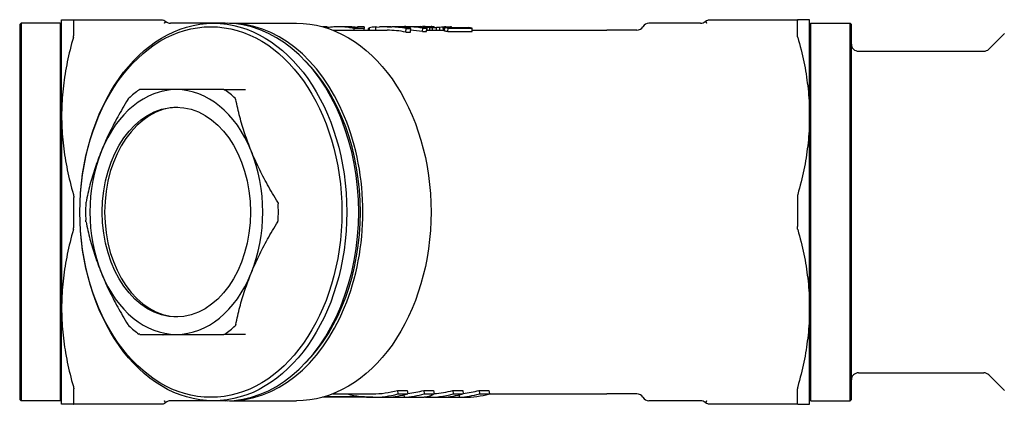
# Model space of a CAD drawing. Header units: millimetres. Extents: x 66 to 3753, y -9 to 348.
# Tile 3 of 4: x 248 to 389, y 293 to 348. Entities that reach past the tile are written whole.
import ezdxf

# ---------------------------------------------------------------- set-up
doc = ezdxf.new("R2010")
doc.units = ezdxf.units.MM
doc.layers.add('DETAIL', color=2, linetype='Continuous')

msp = doc.modelspace()

# ---------------------------------------------------------------- linework, layer by layer
at = {"layer": 'DETAIL'}
for p, q in [((247.84, 346.92), (248.04, 347.12)), ((247.84, 346.92), (247.84, 293.32)), ((248.04, 347.12), (248.04, 293.12)), ((253.64, 347.12), (248.04, 347.12)), ((253.64, 347.12), (253.64, 293.12)), ((253.84, 346.92), (253.64, 347.12)), ((253.84, 347.62), (255.52, 347.62)), ((253.84, 333.87), (253.84, 347.62)), ((255.52, 347.62), (266.24, 347.62)), ((255.57, 345.43), (255.57, 347.52)), ((266.24, 347.62), (267.69, 347.62)), ((267.69, 347.62), (267.93, 347.62)), ((267.69, 347.62), (267.69, 347.62)), ((267.93, 347.62), (268.1, 347.62)), ((275.55, 347.12), (269.42, 347.12)), ((277.25, 347.12), (275.55, 347.12)), ((277.85, 347.12), (287.45, 347.12)), ((291.81, 346.62), (291.15, 346.62)), ((291.81, 346.62), (291.81, 346.43)), ((294.57, 346.62), (293.48, 346.62)), ((296.18, 346.62), (296.18, 346.49)), ((297.12, 346.62), (296.18, 346.62)), ((297.12, 346.62), (297.12, 346.35)), ((298.37, 346.55), (298.37, 346.59)), ((298.81, 346.12), (298.79, 346.59)), ((299.31, 346.62), (299.31, 346.58)), ((300.25, 346.62), (299.31, 346.62)), ((300.25, 346.62), (300.25, 346.62)), ((300.43, 346.62), (301.09, 346.62)), ((301.5, 346.62), (301.5, 346.62)), ((301.5, 346.62), (301.5, 346.62)), ((303.17, 346.62), (301.5, 346.62)), ((302.59, 346.61), (302.59, 346.62)), ((302.9, 346.62), (302.9, 346.62)), ((303.17, 346.62), (303.75, 346.62)), ((304.93, 346.62), (303.92, 346.62)), ((305.01, 346.62), (304.93, 346.62)), ((304.93, 346.62), (304.93, 346.62)), ((305.08, 346.62), (305.47, 346.62)), ((306.73, 346.62), (305.52, 346.62)), ((305.65, 346.49), (305.66, 346.57)), ((305.87, 346.6), (305.87, 346.62)), ((306.09, 346.57), (306.14, 346.57)), ((306.12, 346.06), (306.14, 346.56)), ((306.14, 346.56), (306.14, 346.57)), ((306.18, 346.55), (306.18, 346.62)), ((306.34, 346.6), (306.34, 346.58)), ((307.12, 346.61), (307.12, 346.57)), ((307.12, 346.5), (307.12, 346.57)), ((308.46, 346.12), (308.44, 346.57)), ((308.64, 346.36), (308.64, 346.58)), ((308.79, 346.62), (309.59, 346.62)), ((309.62, 346.5), (309.62, 346.62)), ((345.26, 347.12), (337.87, 347.12)), ((346.61, 347.62), (346.76, 347.62)), ((346.76, 347.62), (346.92, 347.62)), ((346.92, 347.62), (347, 347.62)), ((347, 347.62), (348.44, 347.62)), ((348.44, 347.62), (359.17, 347.62)), ((359.11, 345.43), (359.11, 347.52)), ((360.84, 347.62), (359.17, 347.62)), ((360.84, 333.87), (360.84, 347.62)), ((360.84, 346.92), (361.04, 347.12)), ((361.04, 293.12), (361.04, 347.12)), ((361.04, 347.12), (366.64, 347.12)), ((366.64, 293.12), (366.64, 347.12)), ((366.84, 346.92), (366.64, 347.12)), ((366.84, 293.32), (366.84, 346.92)), ((292.65, 346.12), (300.43, 346.12)), ((297.12, 346.35), (295.72, 346.35)), ((295.72, 346.12), (295.72, 346.35)), ((297.12, 346.12), (297.12, 346.35)), ((297.75, 346.12), (297.73, 346.35)), ((297.9, 346.12), (297.87, 346.49)), ((303.08, 345.85), (303.13, 346.35)), ((303.08, 345.85), (303.75, 345.85)), ((303.13, 346.35), (303.8, 346.35)), ((303.75, 345.85), (303.8, 346.35)), ((305.47, 345.92), (305.51, 346.42)), ((305.47, 345.92), (306.04, 345.92)), ((305.51, 346.42), (306.09, 346.42)), ((306.04, 345.92), (306.09, 346.42)), ((306.12, 346.12), (308.63, 346.12)), ((306.5, 346.5), (306.14, 346.51)), ((306.16, 346.12), (306.14, 346.5)), ((306.5, 346.5), (306.88, 346.5)), ((306.52, 346.12), (306.5, 346.5)), ((306.81, 346.5), (306.81, 346.5)), ((306.88, 346.5), (307.46, 346.51)), ((306.91, 346.12), (306.88, 346.5)), ((307.49, 346.12), (307.46, 346.51)), ((307.97, 346.12), (307.95, 346.53)), ((308.62, 346), (308.65, 346.5)), ((309.11, 345.92), (309.15, 346.42)), ((309.11, 345.92), (312.56, 345.92)), ((309.15, 346.42), (312.6, 346.42)), ((309.42, 346.5), (312.1, 346.5)), ((312.56, 345.92), (312.6, 346.42)), ((312.57, 346.12), (331.84, 346.12)), ((336.14, 346.12), (331.84, 346.12)), ((386.48, 343.42), (388.72, 345.65)), ((367.84, 343.12), (385.78, 343.12)), ((270.25, 337.62), (265.04, 337.62)), ((277.04, 337.62), (270.25, 337.62)), ((277.04, 337.62), (280.14, 337.62)), ((253.84, 333.87), (253.84, 306.37)), ((360.84, 306.37), (360.84, 333.87)), ((255.57, 318.03), (255.57, 322.22)), ((359.11, 322.22), (359.11, 318.03)), ((253.84, 292.62), (253.84, 306.37)), ((360.84, 292.62), (360.84, 306.37)), ((265.04, 302.62), (270.25, 302.62)), ((270.25, 302.62), (277.04, 302.62)), ((280.14, 302.62), (277.04, 302.62)), ((367.84, 297.12), (385.78, 297.12)), ((386.48, 296.83), (388.72, 294.6)), ((255.57, 292.73), (255.57, 294.82)), ((301.89, 294.61), (303.3, 294.61)), ((301.89, 294.61), (301.96, 294.12)), ((303.3, 294.61), (303.37, 294.12)), ((305.64, 294.61), (307.06, 294.61)), ((305.64, 294.61), (305.71, 294.12)), ((307.06, 294.61), (307.12, 294.12)), ((309.81, 294.61), (311.22, 294.61)), ((309.81, 294.61), (309.87, 294.12)), ((311.22, 294.61), (311.29, 294.12)), ((313.56, 294.61), (314.97, 294.61)), ((313.56, 294.61), (313.63, 294.12)), ((314.97, 294.61), (315.04, 294.12)), ((359.11, 292.73), (359.11, 294.82)), ((247.84, 293.32), (248.04, 293.12)), ((253.64, 293.12), (248.04, 293.12)), ((253.84, 293.32), (253.64, 293.12)), ((275.55, 293.12), (269.42, 293.12)), ((277.25, 293.12), (275.55, 293.12)), ((277.85, 293.12), (287.45, 293.12)), ((298.35, 293.62), (291.15, 293.62)), ((291.84, 293.83), (291.84, 293.68)), ((297.17, 293.68), (291.84, 293.68)), ((292.65, 294.12), (298.35, 294.12)), ((294.75, 294.12), (294.75, 294.12)), ((298.35, 293.62), (303.52, 293.62)), ((300.49, 293.64), (302.83, 293.64)), ((301.96, 294.12), (303.37, 294.12)), ((302.82, 293.98), (302.83, 293.64)), ((304.06, 293.62), (303.52, 293.62)), ((304.06, 293.62), (305.73, 293.62)), ((305.71, 294.12), (307.12, 294.12)), ((306.27, 293.62), (305.73, 293.62)), ((306.27, 293.62), (311.44, 293.62)), ((308.41, 293.64), (310.74, 293.64)), ((309.87, 294.12), (311.29, 294.12)), ((310.73, 293.98), (310.74, 293.64)), ((313.63, 294.12), (315.04, 294.12)), ((315.04, 294.12), (331.84, 294.12)), ((336.14, 294.12), (331.84, 294.12)), ((345.26, 293.12), (337.87, 293.12)), ((360.84, 293.32), (361.04, 293.12)), ((361.04, 293.12), (366.64, 293.12)), ((366.84, 293.32), (366.64, 293.12)), ((255.52, 292.62), (253.84, 292.62)), ((266.24, 292.62), (255.52, 292.62)), ((267.69, 292.62), (266.24, 292.62)), ((268.07, 292.62), (267.69, 292.62)), ((268.1, 292.62), (268.09, 292.62)), ((346.63, 292.62), (346.58, 292.62)), ((346.59, 292.62), (346.59, 292.62)), ((346.79, 292.62), (346.63, 292.62)), ((346.92, 292.62), (346.76, 292.62)), ((346.95, 292.62), (346.79, 292.62)), ((347, 292.62), (346.95, 292.62)), ((348.44, 292.62), (347, 292.62)), ((359.17, 292.62), (348.44, 292.62)), ((359.17, 292.62), (360.84, 292.62))]:
    msp.add_line(p, q, dxfattribs=at)
at = {"layer": 'DETAIL', "flags": 128}
for points in [[(255.52, 347.62), (255.52, 347.62), (255.53, 347.62), (255.53, 347.62), (255.53, 347.62), (255.54, 347.62), (255.54, 347.62), (255.54, 347.61), (255.55, 347.61), (255.55, 347.61), (255.55, 347.61), (255.56, 347.6), (255.56, 347.6), (255.56, 347.59), (255.56, 347.59), (255.57, 347.58), (255.57, 347.58), (255.57, 347.57), (255.57, 347.57), (255.57, 347.56), (255.57, 347.55), (255.57, 347.55), (255.57, 347.54), (255.57, 347.53), (255.57, 347.52)], [(268.1, 347.62), (268.27, 347.61), (268.45, 347.56), (268.61, 347.48), (268.76, 347.37)], [(268.55, 347.11), (268.56, 347.14), (268.58, 347.16), (268.59, 347.17), (268.6, 347.19), (268.61, 347.21), (268.62, 347.23), (268.64, 347.24), (268.65, 347.26), (268.66, 347.27), (268.67, 347.28), (268.68, 347.29), (268.69, 347.31), (268.7, 347.32), (268.71, 347.33), (268.72, 347.34), (268.73, 347.34), (268.73, 347.35), (268.74, 347.36), (268.74, 347.36), (268.75, 347.37), (268.75, 347.37), (268.75, 347.37), (268.76, 347.37), (268.76, 347.37)], [(287.45, 347.12), (288.41, 347.09), (289.36, 346.99), (290.31, 346.83), (291.25, 346.6), (292.17, 346.3), (293.09, 345.94), (293.99, 345.52), (294.88, 345.04), (295.74, 344.49), (296.59, 343.89), (297.41, 343.23), (298.21, 342.52), (298.98, 341.75), (299.72, 340.94), (300.43, 340.07), (301.11, 339.15), (301.76, 338.19), (302.37, 337.19), (302.95, 336.14), (303.49, 335.06), (303.99, 333.94), (304.45, 332.79), (304.87, 331.61), (305.25, 330.41), (305.58, 329.17), (305.88, 327.92), (306.12, 326.65), (306.33, 325.36), (306.49, 324.06), (306.6, 322.76), (306.67, 321.44), (306.69, 320.12), (306.67, 318.81), (306.6, 317.49), (306.49, 316.18), (306.33, 314.88), (306.12, 313.6), (305.88, 312.33), (305.58, 311.07), (305.25, 309.84), (304.87, 308.64), (304.45, 307.46), (303.99, 306.31), (303.49, 305.19), (302.95, 304.11), (302.37, 303.06), (301.76, 302.06), (301.11, 301.1), (300.43, 300.18), (299.72, 299.31), (298.98, 298.49), (298.21, 297.73), (297.41, 297.01), (296.59, 296.35), (295.74, 295.75), (294.88, 295.21), (293.99, 294.73), (293.09, 294.31), (292.17, 293.95), (291.25, 293.65), (290.31, 293.42), (289.36, 293.26), (288.41, 293.16), (287.45, 293.12)], [(295.72, 346.35), (295.55, 346.39), (295.39, 346.42), (295.23, 346.45), (295.07, 346.48), (294.91, 346.51), (294.74, 346.54), (294.58, 346.56), (294.42, 346.58), (294.25, 346.59), (294.09, 346.6), (293.93, 346.61), (293.77, 346.62), (293.6, 346.62), (293.44, 346.62), (293.28, 346.62), (293.11, 346.62), (292.95, 346.61), (292.79, 346.6), (292.62, 346.58), (292.46, 346.57), (292.3, 346.55), (292.13, 346.52), (291.97, 346.5), (291.81, 346.47)], [(296.18, 346.49), (296.12, 346.5), (296.05, 346.51), (295.98, 346.52), (295.92, 346.53), (295.85, 346.54), (295.78, 346.55), (295.72, 346.56), (295.65, 346.56), (295.58, 346.57), (295.51, 346.58), (295.45, 346.58), (295.38, 346.59), (295.31, 346.6), (295.25, 346.6), (295.18, 346.6), (295.11, 346.61), (295.04, 346.61), (294.98, 346.62), (294.91, 346.62), (294.84, 346.62), (294.78, 346.62), (294.71, 346.62), (294.64, 346.62), (294.57, 346.62)], [(308.79, 346.62), (308.79, 346.62), (308.78, 346.62), (308.78, 346.62), (308.77, 346.62), (308.76, 346.62), (308.76, 346.62), (308.75, 346.61), (308.75, 346.61), (308.74, 346.61), (308.74, 346.6), (308.73, 346.6), (308.72, 346.59), (308.72, 346.59), (308.71, 346.58), (308.71, 346.57), (308.7, 346.57), (308.69, 346.56), (308.69, 346.55), (308.68, 346.54), (308.68, 346.53), (308.67, 346.53), (308.67, 346.52), (308.66, 346.51), (308.65, 346.5)], [(309.62, 346.62), (309.61, 346.62), (309.6, 346.62), (309.6, 346.62), (309.59, 346.62), (309.58, 346.62), (309.57, 346.62), (309.56, 346.62), (309.55, 346.62), (309.55, 346.62), (309.54, 346.61), (309.53, 346.61), (309.52, 346.6), (309.51, 346.6), (309.5, 346.59), (309.5, 346.58), (309.49, 346.58), (309.48, 346.57), (309.47, 346.56), (309.46, 346.55), (309.45, 346.54), (309.45, 346.53), (309.44, 346.52), (309.43, 346.51), (309.42, 346.5)], [(345.93, 347.37), (346.09, 347.49), (346.28, 347.58), (346.38, 347.6), (346.48, 347.62), (346.52, 347.62), (346.54, 347.62), (346.56, 347.62), (346.61, 347.62)], [(345.93, 347.37), (345.93, 347.37), (345.93, 347.37), (345.93, 347.37), (345.93, 347.37), (345.94, 347.36), (345.94, 347.36), (345.95, 347.35), (345.96, 347.34), (345.97, 347.33), (345.98, 347.32), (345.99, 347.31), (346, 347.3), (346.01, 347.29), (346.02, 347.28), (346.03, 347.26), (346.04, 347.25), (346.05, 347.24), (346.06, 347.22), (346.07, 347.2), (346.08, 347.19), (346.1, 347.17), (346.11, 347.15), (346.12, 347.13), (346.13, 347.11)], [(359.17, 347.62), (359.16, 347.62), (359.16, 347.62), (359.15, 347.62), (359.15, 347.62), (359.14, 347.62), (359.14, 347.62), (359.14, 347.61), (359.13, 347.61), (359.13, 347.61), (359.13, 347.61), (359.13, 347.6), (359.12, 347.6), (359.12, 347.59), (359.12, 347.59), (359.12, 347.58), (359.12, 347.58), (359.11, 347.57), (359.11, 347.57), (359.11, 347.56), (359.11, 347.55), (359.11, 347.55), (359.11, 347.54), (359.11, 347.53), (359.11, 347.52)], [(255.52, 345.1), (255.52, 345.12), (255.53, 345.13), (255.53, 345.15), (255.53, 345.16), (255.54, 345.18), (255.54, 345.2), (255.54, 345.21), (255.55, 345.23), (255.55, 345.24), (255.55, 345.25), (255.56, 345.27), (255.56, 345.28), (255.56, 345.3), (255.56, 345.31), (255.57, 345.32), (255.57, 345.34), (255.57, 345.35), (255.57, 345.36), (255.57, 345.37), (255.57, 345.38), (255.57, 345.4), (255.57, 345.41), (255.57, 345.42), (255.57, 345.43)], [(359.17, 345.1), (359.16, 345.12), (359.16, 345.13), (359.15, 345.15), (359.15, 345.16), (359.14, 345.18), (359.14, 345.2), (359.14, 345.21), (359.13, 345.23), (359.13, 345.24), (359.13, 345.25), (359.13, 345.27), (359.12, 345.28), (359.12, 345.3), (359.12, 345.31), (359.12, 345.32), (359.12, 345.34), (359.11, 345.35), (359.11, 345.36), (359.11, 345.37), (359.11, 345.38), (359.11, 345.4), (359.11, 345.41), (359.11, 345.42), (359.11, 345.43)], [(255.52, 345.1), (255.39, 344.65), (255.27, 344.21), (255.16, 343.77), (255.05, 343.33), (254.94, 342.89), (254.84, 342.45), (254.74, 342.02), (254.65, 341.58), (254.57, 341.15), (254.48, 340.72), (254.41, 340.29), (254.34, 339.86), (254.27, 339.43), (254.21, 339), (254.15, 338.58), (254.09, 338.15), (254.05, 337.72), (254, 337.29), (253.97, 336.87), (253.93, 336.44), (253.9, 336.01), (253.88, 335.58), (253.86, 335.16), (253.85, 334.73), (253.84, 334.3), (253.84, 333.87)], [(359.17, 345.1), (359.29, 344.65), (359.41, 344.21), (359.53, 343.77), (359.64, 343.33), (359.74, 342.89), (359.84, 342.45), (359.94, 342.02), (360.03, 341.58), (360.12, 341.15), (360.2, 340.72), (360.28, 340.29), (360.35, 339.86), (360.41, 339.43), (360.48, 339), (360.53, 338.58), (360.59, 338.15), (360.64, 337.72), (360.68, 337.29), (360.72, 336.87), (360.75, 336.44), (360.78, 336.01), (360.8, 335.58), (360.82, 335.16), (360.83, 334.73), (360.84, 334.3), (360.84, 333.87)], [(265.04, 337.62), (265.04, 337.62), (265.03, 337.62), (265.03, 337.62), (265.02, 337.62), (265.02, 337.62), (265.01, 337.62), (265, 337.62), (265, 337.62), (264.99, 337.62), (264.99, 337.61), (264.98, 337.61), (264.98, 337.61), (264.97, 337.61), (264.96, 337.61), (264.96, 337.6), (264.95, 337.6), (264.95, 337.6), (264.94, 337.59), (264.94, 337.59), (264.93, 337.59), (264.92, 337.58), (264.92, 337.58), (264.91, 337.58), (264.91, 337.57)], [(268.14, 337.62), (268.29, 337.65), (268.34, 337.67), (268.37, 337.69)], [(277.04, 337.62), (277.05, 337.62), (277.06, 337.62), (277.07, 337.62), (277.08, 337.62), (277.08, 337.62), (277.09, 337.62), (277.1, 337.62), (277.11, 337.62), (277.12, 337.62), (277.12, 337.61), (277.13, 337.61), (277.14, 337.61), (277.15, 337.61), (277.15, 337.61), (277.16, 337.6), (277.17, 337.6), (277.18, 337.6), (277.18, 337.59), (277.19, 337.59), (277.2, 337.59), (277.2, 337.58), (277.21, 337.58), (277.22, 337.58), (277.22, 337.57)], [(263.33, 336.22), (263.13, 335.91), (262.94, 335.59), (262.76, 335.28), (262.57, 334.97), (262.39, 334.66), (262.22, 334.35), (262.04, 334.04), (261.87, 333.73), (261.7, 333.43), (261.54, 333.12), (261.38, 332.82), (261.22, 332.51), (261.06, 332.21), (260.91, 331.91), (260.76, 331.6), (260.61, 331.3), (260.47, 331), (260.32, 330.69), (260.18, 330.39), (260.05, 330.09), (259.91, 329.78), (259.78, 329.48), (259.66, 329.18), (259.53, 328.87)], [(263.33, 336.22), (263.33, 336.23), (263.34, 336.24), (263.34, 336.25), (263.35, 336.26), (263.35, 336.26), (263.36, 336.27), (263.36, 336.28), (263.37, 336.29), (263.37, 336.29), (263.38, 336.3), (263.39, 336.31), (263.39, 336.32), (263.4, 336.32), (263.4, 336.33), (263.41, 336.34), (263.41, 336.34), (263.42, 336.35), (263.42, 336.36), (263.43, 336.36), (263.44, 336.37), (263.44, 336.37), (263.45, 336.38), (263.45, 336.38), (263.46, 336.39)], [(278.76, 336.22), (278.76, 336.23), (278.76, 336.24), (278.75, 336.25), (278.75, 336.26), (278.75, 336.26), (278.75, 336.27), (278.74, 336.28), (278.74, 336.29), (278.74, 336.29), (278.73, 336.3), (278.73, 336.31), (278.73, 336.32), (278.72, 336.32), (278.72, 336.33), (278.71, 336.34), (278.71, 336.34), (278.7, 336.35), (278.7, 336.36), (278.69, 336.36), (278.69, 336.37), (278.68, 336.37), (278.68, 336.38), (278.67, 336.38), (278.67, 336.39)], [(280.96, 328.87), (280.84, 329.18), (280.72, 329.48), (280.61, 329.78), (280.49, 330.09), (280.38, 330.39), (280.27, 330.69), (280.17, 331), (280.06, 331.3), (279.96, 331.6), (279.87, 331.91), (279.77, 332.21), (279.68, 332.51), (279.59, 332.82), (279.5, 333.12), (279.42, 333.43), (279.34, 333.73), (279.26, 334.04), (279.18, 334.35), (279.1, 334.66), (279.03, 334.97), (278.96, 335.28), (278.89, 335.59), (278.82, 335.91), (278.76, 336.22)], [(253.84, 333.87), (253.84, 333.45), (253.85, 333.02), (253.86, 332.59), (253.88, 332.16), (253.9, 331.74), (253.93, 331.31), (253.97, 330.88), (254, 330.45), (254.05, 330.03), (254.09, 329.6), (254.15, 329.17), (254.21, 328.74), (254.27, 328.31), (254.34, 327.89), (254.41, 327.46), (254.48, 327.03), (254.57, 326.6), (254.65, 326.16), (254.74, 325.73), (254.84, 325.3), (254.94, 324.86), (255.05, 324.42), (255.16, 323.98), (255.27, 323.54), (255.39, 323.09), (255.52, 322.65)], [(360.84, 333.87), (360.84, 333.45), (360.83, 333.02), (360.82, 332.59), (360.8, 332.16), (360.78, 331.74), (360.75, 331.31), (360.72, 330.88), (360.68, 330.45), (360.64, 330.03), (360.59, 329.6), (360.53, 329.17), (360.48, 328.74), (360.41, 328.31), (360.35, 327.89), (360.27, 327.46), (360.2, 327.03), (360.12, 326.6), (360.03, 326.16), (359.94, 325.73), (359.84, 325.3), (359.74, 324.86), (359.64, 324.42), (359.53, 323.98), (359.41, 323.54), (359.29, 323.09), (359.17, 322.65)], [(259.53, 328.87), (259.41, 328.57), (259.29, 328.27), (259.17, 327.97), (259.06, 327.66), (258.95, 327.36), (258.84, 327.06), (258.73, 326.75), (258.63, 326.45), (258.53, 326.15), (258.43, 325.84), (258.34, 325.54), (258.25, 325.23), (258.16, 324.93), (258.07, 324.63), (257.99, 324.32), (257.9, 324.02), (257.82, 323.71), (257.75, 323.4), (257.67, 323.09), (257.6, 322.78), (257.53, 322.47), (257.46, 322.16), (257.39, 321.84), (257.33, 321.53)], [(284.76, 321.53), (284.57, 321.84), (284.38, 322.16), (284.19, 322.47), (284.01, 322.78), (283.83, 323.09), (283.65, 323.4), (283.48, 323.71), (283.3, 324.02), (283.14, 324.32), (282.97, 324.63), (282.81, 324.93), (282.65, 325.24), (282.5, 325.54), (282.34, 325.84), (282.19, 326.15), (282.04, 326.45), (281.9, 326.75), (281.76, 327.06), (281.62, 327.36), (281.48, 327.66), (281.35, 327.97), (281.22, 328.27), (281.09, 328.57), (280.96, 328.87)], [(255.52, 322.65), (255.52, 322.63), (255.53, 322.62), (255.53, 322.6), (255.53, 322.58), (255.54, 322.56), (255.54, 322.55), (255.54, 322.53), (255.55, 322.51), (255.55, 322.49), (255.55, 322.47), (255.56, 322.46), (255.56, 322.44), (255.56, 322.42), (255.56, 322.4), (255.57, 322.38), (255.57, 322.37), (255.57, 322.35), (255.57, 322.33), (255.57, 322.31), (255.57, 322.29), (255.57, 322.27), (255.57, 322.25), (255.57, 322.24), (255.57, 322.22)], [(359.17, 322.65), (359.16, 322.63), (359.16, 322.62), (359.15, 322.6), (359.15, 322.58), (359.14, 322.56), (359.14, 322.55), (359.14, 322.53), (359.13, 322.51), (359.13, 322.49), (359.13, 322.47), (359.13, 322.46), (359.12, 322.44), (359.12, 322.42), (359.12, 322.4), (359.12, 322.38), (359.12, 322.37), (359.11, 322.35), (359.11, 322.33), (359.11, 322.31), (359.11, 322.29), (359.11, 322.27), (359.11, 322.25), (359.11, 322.24), (359.11, 322.22)], [(257.33, 321.53), (257.32, 321.52), (257.32, 321.51), (257.32, 321.5), (257.32, 321.49), (257.32, 321.48), (257.32, 321.47), (257.32, 321.46), (257.31, 321.46), (257.31, 321.45), (257.31, 321.44), (257.31, 321.43), (257.31, 321.42), (257.31, 321.41), (257.31, 321.4), (257.31, 321.39), (257.31, 321.38), (257.3, 321.37), (257.3, 321.36), (257.3, 321.35), (257.3, 321.34), (257.3, 321.33), (257.3, 321.32), (257.3, 321.32), (257.3, 321.31)], [(284.76, 321.53), (284.76, 321.52), (284.77, 321.51), (284.77, 321.5), (284.78, 321.49), (284.78, 321.48), (284.79, 321.47), (284.79, 321.46), (284.79, 321.46), (284.8, 321.45), (284.8, 321.44), (284.8, 321.43), (284.81, 321.42), (284.81, 321.41), (284.81, 321.4), (284.81, 321.39), (284.82, 321.38), (284.82, 321.37), (284.82, 321.36), (284.82, 321.35), (284.82, 321.34), (284.82, 321.33), (284.83, 321.32), (284.83, 321.32), (284.83, 321.31)], [(257.33, 318.72), (257.32, 318.73), (257.32, 318.74), (257.32, 318.75), (257.32, 318.76), (257.32, 318.77), (257.32, 318.78), (257.32, 318.78), (257.31, 318.79), (257.31, 318.8), (257.31, 318.81), (257.31, 318.82), (257.31, 318.83), (257.31, 318.84), (257.31, 318.85), (257.31, 318.86), (257.31, 318.87), (257.3, 318.88), (257.3, 318.89), (257.3, 318.89), (257.3, 318.9), (257.3, 318.91), (257.3, 318.92), (257.3, 318.93), (257.3, 318.94)], [(257.33, 318.72), (257.39, 318.41), (257.46, 318.09), (257.53, 317.78), (257.6, 317.47), (257.67, 317.16), (257.75, 316.85), (257.82, 316.54), (257.9, 316.23), (257.99, 315.93), (258.07, 315.62), (258.16, 315.32), (258.25, 315.01), (258.34, 314.71), (258.43, 314.41), (258.53, 314.1), (258.63, 313.8), (258.73, 313.5), (258.84, 313.19), (258.95, 312.89), (259.06, 312.59), (259.17, 312.28), (259.29, 311.98), (259.41, 311.68), (259.53, 311.37)], [(280.96, 311.37), (281.09, 311.68), (281.22, 311.98), (281.35, 312.28), (281.48, 312.59), (281.62, 312.89), (281.76, 313.19), (281.9, 313.5), (282.04, 313.8), (282.19, 314.1), (282.34, 314.41), (282.5, 314.71), (282.65, 315.01), (282.81, 315.32), (282.97, 315.62), (283.14, 315.93), (283.31, 316.23), (283.48, 316.54), (283.65, 316.85), (283.83, 317.16), (284.01, 317.47), (284.19, 317.78), (284.38, 318.09), (284.57, 318.41), (284.76, 318.72)], [(284.76, 318.72), (284.76, 318.73), (284.77, 318.74), (284.77, 318.75), (284.78, 318.76), (284.78, 318.77), (284.79, 318.78), (284.79, 318.78), (284.79, 318.79), (284.8, 318.8), (284.8, 318.81), (284.8, 318.82), (284.81, 318.83), (284.81, 318.84), (284.81, 318.85), (284.81, 318.86), (284.82, 318.87), (284.82, 318.88), (284.82, 318.89), (284.82, 318.89), (284.82, 318.9), (284.82, 318.91), (284.83, 318.92), (284.83, 318.93), (284.83, 318.94)], [(255.52, 317.6), (255.39, 317.15), (255.27, 316.71), (255.16, 316.27), (255.05, 315.83), (254.94, 315.39), (254.84, 314.95), (254.74, 314.52), (254.65, 314.08), (254.57, 313.65), (254.48, 313.22), (254.41, 312.79), (254.34, 312.36), (254.27, 311.93), (254.21, 311.5), (254.15, 311.08), (254.09, 310.65), (254.05, 310.22), (254, 309.79), (253.97, 309.37), (253.93, 308.94), (253.9, 308.51), (253.88, 308.08), (253.86, 307.66), (253.85, 307.23), (253.84, 306.8), (253.84, 306.37)], [(255.52, 317.6), (255.52, 317.62), (255.53, 317.63), (255.53, 317.65), (255.53, 317.67), (255.54, 317.68), (255.54, 317.7), (255.54, 317.72), (255.55, 317.74), (255.55, 317.76), (255.55, 317.77), (255.56, 317.79), (255.56, 317.81), (255.56, 317.83), (255.56, 317.85), (255.57, 317.86), (255.57, 317.88), (255.57, 317.9), (255.57, 317.92), (255.57, 317.94), (255.57, 317.96), (255.57, 317.97), (255.57, 317.99), (255.57, 318.01), (255.57, 318.03)], [(359.17, 317.6), (359.16, 317.62), (359.16, 317.63), (359.15, 317.65), (359.15, 317.67), (359.14, 317.68), (359.14, 317.7), (359.14, 317.72), (359.13, 317.74), (359.13, 317.76), (359.13, 317.77), (359.13, 317.79), (359.12, 317.81), (359.12, 317.83), (359.12, 317.85), (359.12, 317.86), (359.12, 317.88), (359.11, 317.9), (359.11, 317.92), (359.11, 317.94), (359.11, 317.96), (359.11, 317.97), (359.11, 317.99), (359.11, 318.01), (359.11, 318.03)], [(359.17, 317.6), (359.29, 317.15), (359.41, 316.71), (359.53, 316.27), (359.64, 315.83), (359.74, 315.39), (359.84, 314.95), (359.94, 314.52), (360.03, 314.08), (360.12, 313.65), (360.2, 313.22), (360.28, 312.79), (360.35, 312.36), (360.41, 311.93), (360.48, 311.5), (360.53, 311.08), (360.59, 310.65), (360.64, 310.22), (360.68, 309.79), (360.72, 309.37), (360.75, 308.94), (360.78, 308.51), (360.8, 308.08), (360.82, 307.66), (360.83, 307.23), (360.84, 306.8), (360.84, 306.37)], [(259.53, 311.37), (259.66, 311.07), (259.78, 310.77), (259.91, 310.47), (260.05, 310.16), (260.18, 309.86), (260.32, 309.56), (260.47, 309.25), (260.61, 308.95), (260.76, 308.65), (260.91, 308.34), (261.06, 308.04), (261.22, 307.73), (261.38, 307.43), (261.54, 307.13), (261.7, 306.82), (261.87, 306.52), (262.04, 306.21), (262.22, 305.9), (262.39, 305.59), (262.57, 305.28), (262.76, 304.97), (262.94, 304.66), (263.13, 304.34), (263.33, 304.03)], [(278.76, 304.03), (278.82, 304.34), (278.89, 304.66), (278.96, 304.97), (279.03, 305.28), (279.1, 305.59), (279.18, 305.9), (279.26, 306.21), (279.34, 306.52), (279.42, 306.82), (279.5, 307.13), (279.59, 307.43), (279.68, 307.74), (279.77, 308.04), (279.87, 308.34), (279.96, 308.65), (280.06, 308.95), (280.17, 309.25), (280.27, 309.56), (280.38, 309.86), (280.49, 310.16), (280.61, 310.47), (280.72, 310.77), (280.84, 311.07), (280.96, 311.37)], [(253.84, 306.37), (253.84, 305.95), (253.85, 305.52), (253.86, 305.09), (253.88, 304.66), (253.9, 304.24), (253.93, 303.81), (253.97, 303.38), (254, 302.95), (254.05, 302.53), (254.09, 302.1), (254.15, 301.67), (254.21, 301.24), (254.27, 300.81), (254.34, 300.39), (254.41, 299.96), (254.48, 299.53), (254.57, 299.1), (254.65, 298.66), (254.74, 298.23), (254.84, 297.8), (254.94, 297.36), (255.05, 296.92), (255.16, 296.48), (255.27, 296.04), (255.39, 295.59), (255.52, 295.15)], [(360.84, 306.37), (360.84, 305.95), (360.83, 305.52), (360.82, 305.09), (360.8, 304.66), (360.78, 304.24), (360.75, 303.81), (360.72, 303.38), (360.68, 302.95), (360.64, 302.53), (360.59, 302.1), (360.53, 301.67), (360.48, 301.24), (360.41, 300.81), (360.35, 300.39), (360.27, 299.96), (360.2, 299.53), (360.12, 299.1), (360.03, 298.66), (359.94, 298.23), (359.84, 297.8), (359.74, 297.36), (359.64, 296.92), (359.53, 296.48), (359.41, 296.04), (359.29, 295.59), (359.17, 295.15)], [(263.33, 304.03), (263.33, 304.02), (263.34, 304.01), (263.34, 304), (263.35, 303.99), (263.35, 303.98), (263.36, 303.98), (263.36, 303.97), (263.37, 303.96), (263.37, 303.95), (263.38, 303.95), (263.39, 303.94), (263.39, 303.93), (263.4, 303.93), (263.4, 303.92), (263.41, 303.91), (263.41, 303.91), (263.42, 303.9), (263.42, 303.89), (263.43, 303.89), (263.44, 303.88), (263.44, 303.87), (263.45, 303.87), (263.45, 303.86), (263.46, 303.86)], [(278.76, 304.03), (278.76, 304.02), (278.76, 304.01), (278.75, 304), (278.75, 303.99), (278.75, 303.98), (278.75, 303.98), (278.74, 303.97), (278.74, 303.96), (278.74, 303.95), (278.73, 303.95), (278.73, 303.94), (278.73, 303.93), (278.72, 303.93), (278.72, 303.92), (278.71, 303.91), (278.71, 303.91), (278.7, 303.9), (278.7, 303.89), (278.69, 303.89), (278.69, 303.88), (278.68, 303.87), (278.68, 303.87), (278.67, 303.86), (278.67, 303.86)], [(265.04, 302.62), (265.04, 302.62), (265.03, 302.62), (265.03, 302.62), (265.02, 302.63), (265.02, 302.63), (265.01, 302.63), (265, 302.63), (265, 302.63), (264.99, 302.63), (264.99, 302.63), (264.98, 302.64), (264.98, 302.64), (264.97, 302.64), (264.96, 302.64), (264.96, 302.65), (264.95, 302.65), (264.95, 302.65), (264.94, 302.65), (264.94, 302.66), (264.93, 302.66), (264.92, 302.66), (264.92, 302.67), (264.91, 302.67), (264.91, 302.68)], [(268.14, 302.62), (268.29, 302.6), (268.34, 302.58), (268.37, 302.56)], [(277.04, 302.62), (277.05, 302.62), (277.06, 302.62), (277.07, 302.62), (277.08, 302.63), (277.08, 302.63), (277.09, 302.63), (277.1, 302.63), (277.11, 302.63), (277.12, 302.63), (277.12, 302.63), (277.13, 302.64), (277.14, 302.64), (277.15, 302.64), (277.15, 302.64), (277.16, 302.65), (277.17, 302.65), (277.18, 302.65), (277.18, 302.65), (277.19, 302.66), (277.2, 302.66), (277.2, 302.66), (277.21, 302.67), (277.22, 302.67), (277.22, 302.68)], [(255.52, 295.15), (255.52, 295.13), (255.53, 295.12), (255.53, 295.1), (255.53, 295.08), (255.54, 295.07), (255.54, 295.05), (255.54, 295.04), (255.55, 295.02), (255.55, 295.01), (255.55, 294.99), (255.56, 294.98), (255.56, 294.97), (255.56, 294.95), (255.56, 294.94), (255.57, 294.92), (255.57, 294.91), (255.57, 294.9), (255.57, 294.89), (255.57, 294.88), (255.57, 294.86), (255.57, 294.85), (255.57, 294.84), (255.57, 294.83), (255.57, 294.82)], [(359.17, 295.15), (359.16, 295.13), (359.16, 295.12), (359.15, 295.1), (359.15, 295.08), (359.14, 295.07), (359.14, 295.05), (359.14, 295.04), (359.13, 295.02), (359.13, 295.01), (359.13, 294.99), (359.13, 294.98), (359.12, 294.97), (359.12, 294.95), (359.12, 294.94), (359.12, 294.92), (359.12, 294.91), (359.11, 294.9), (359.11, 294.89), (359.11, 294.88), (359.11, 294.86), (359.11, 294.85), (359.11, 294.84), (359.11, 294.83), (359.11, 294.82)], [(268.76, 292.87), (268.76, 292.87), (268.75, 292.88), (268.75, 292.88), (268.75, 292.88), (268.74, 292.89), (268.74, 292.89), (268.73, 292.9), (268.73, 292.9), (268.72, 292.91), (268.71, 292.92), (268.7, 292.93), (268.69, 292.94), (268.68, 292.95), (268.67, 292.96), (268.66, 292.98), (268.65, 292.99), (268.64, 293.01), (268.62, 293.02), (268.61, 293.04), (268.6, 293.06), (268.59, 293.07), (268.58, 293.09), (268.56, 293.11), (268.55, 293.13)], [(304.4, 293.65), (304.38, 293.65), (304.36, 293.65), (304.34, 293.64), (304.32, 293.64), (304.3, 293.64), (304.28, 293.64), (304.26, 293.63), (304.24, 293.63), (304.22, 293.63), (304.2, 293.63), (304.18, 293.63), (304.16, 293.63), (304.14, 293.63), (304.12, 293.62), (304.1, 293.62), (304.07, 293.62), (304.05, 293.62), (304.03, 293.62), (304.01, 293.62), (303.99, 293.63), (303.97, 293.63), (303.95, 293.63), (303.93, 293.63), (303.91, 293.63)], [(307.12, 294.12), (307.07, 294.08), (307.01, 294.04), (306.95, 294), (306.89, 293.97), (306.84, 293.93), (306.78, 293.9), (306.72, 293.87), (306.66, 293.84), (306.6, 293.82), (306.55, 293.79), (306.49, 293.77), (306.43, 293.75), (306.37, 293.73), (306.31, 293.71), (306.25, 293.69), (306.2, 293.68), (306.14, 293.67), (306.08, 293.66), (306.02, 293.65), (305.96, 293.64), (305.9, 293.63), (305.85, 293.63), (305.79, 293.62), (305.73, 293.62)], [(346.13, 293.13), (346.12, 293.11), (346.11, 293.1), (346.1, 293.08), (346.09, 293.06), (346.07, 293.05), (346.06, 293.03), (346.05, 293.01), (346.04, 293), (346.03, 292.99), (346.02, 292.97), (346.01, 292.96), (346, 292.95), (345.99, 292.94), (345.98, 292.93), (345.97, 292.92), (345.96, 292.91), (345.95, 292.9), (345.95, 292.89), (345.94, 292.89), (345.93, 292.88), (345.93, 292.88), (345.93, 292.88), (345.93, 292.87), (345.93, 292.87)], [(255.52, 292.62), (255.52, 292.62), (255.53, 292.62), (255.53, 292.63), (255.53, 292.63), (255.54, 292.63), (255.54, 292.63), (255.54, 292.63), (255.55, 292.64), (255.55, 292.64), (255.55, 292.64), (255.56, 292.65), (255.56, 292.65), (255.56, 292.65), (255.56, 292.66), (255.57, 292.66), (255.57, 292.67), (255.57, 292.68), (255.57, 292.68), (255.57, 292.69), (255.57, 292.7), (255.57, 292.7), (255.57, 292.71), (255.57, 292.72), (255.57, 292.73)], [(268.76, 292.87), (268.57, 292.74), (268.35, 292.66), (268.24, 292.63), (268.13, 292.62), (268.1, 292.62), (268.1, 292.62), (268.07, 292.62)], [(346.61, 292.62), (346.56, 292.62), (346.54, 292.63), (346.52, 292.63), (346.48, 292.63), (346.38, 292.65), (346.28, 292.67), (346.09, 292.75), (345.93, 292.87)], [(359.17, 292.62), (359.16, 292.62), (359.16, 292.62), (359.15, 292.63), (359.15, 292.63), (359.14, 292.63), (359.14, 292.63), (359.14, 292.63), (359.13, 292.64), (359.13, 292.64), (359.13, 292.64), (359.13, 292.65), (359.12, 292.65), (359.12, 292.65), (359.12, 292.66), (359.12, 292.66), (359.12, 292.67), (359.11, 292.68), (359.11, 292.68), (359.11, 292.69), (359.11, 292.7), (359.11, 292.7), (359.11, 292.71), (359.11, 292.72), (359.11, 292.73)]]:
    msp.add_lwpolyline(points, dxfattribs=at)
at = {"layer": 'DETAIL'}
for centre, start, end in [((269.42, 348.12), 228.5797, 270), ((336.14, 347.12), 270, 330), ((337.87, 346.12), 90, 150), ((345.26, 348.12), 270, 311.4528), ((367.84, 344.12), 180.0015, 270.0034), ((385.78, 344.12), 270.0014, 315.0093), ((367.84, 296.12), 89.9966, 179.9985), ((385.78, 296.12), 44.9907, 89.9986), ((269.42, 292.12), 90, 131.4201), ((336.14, 293.12), 30, 90), ((337.87, 294.12), 210, 270), ((345.26, 292.12), 48.5472, 90)]:
    msp.add_arc(centre, 1, start, end, dxfattribs=at)
for centre, major_axis in [((275.55, 320.12), (0, 27)), ((275.2, 320.12), (0, 26.5)), ((270.25, 320.12), (0, 15))]:
    msp.add_ellipse(centre, major_axis=major_axis, ratio=0.707107, dxfattribs=at)
for centre, major_axis, ratio, start_param, end_param in [((277.25, 320.12), (0, -27), 0.707107, 0, 3.141593), ((277.85, 320.12), (0, 27), 0.707107, 3.125851, 6.298927), ((299.77, 320.12), (0, 26.5), 0.707107, 0.052192, 0.101442), ((297.24, 302.3), (0, 44.32), 0.635671, 6.234886, 6.242889), ((300.43, 320.12), (0, 26.5), 0.707107, 6.13845, 6.370714), ((297.24, 302.3), (0, 44.32), 0.635671, 6.222209, 6.227971), ((301.09, 320.12), (0, 26.5), 0.707107, 6.13845, 6.283185), ((301.42, 319.63), (0, 27), 0.135967, 6.26187, 6.261902), ((303.17, 320.12), (0, 26.5), 0.707107, 6.157857, 6.338638), ((302.77, 317.41), (0, 29.21), 0.304974, 0.02046, 0.036989), ((303.14, 295.68), (0, 50.95), 0.692792, 0.006639, 0.015493), ((303.26, 265.1), (0, 81.53), 0.821562, 0.002243, 0.005249), ((303.75, 320.12), (0, 26.5), 0.707107, 6.157857, 6.283185), ((305.08, 313.52), (0, 33.11), 0.316562, 6.228424, 6.325799), ((305.47, 313.52), (0, 33.11), 0.316562, 6.218887, 6.283185), ((305.52, 265.1), (0, 81.53), 0.821562, 6.277937, 6.283831), ((302.87, 265.46), (0, 81.16), 0.984067, 6.242164, 6.248261), ((305.64, 295.68), (0, 50.95), 0.692792, 6.267692, 6.276546), ((306, 317.41), (0, 29.21), 0.304974, 6.24518, 6.262726), ((306.84, 317.43), (0, 29.2), 0.304974, 0.055565, 0.073148), ((306.73, 295.67), (0, 50.96), 0.692791, 6.280972, 6.283185), ((306.78, 316.21), (0, 30.41), 0.358704, 6.251669, 6.280321), ((307.78, 316.25), (0, 30.38), 0.358704, 0.060205, 0.088967), ((310.48, 309.34), (0, 37.28), 0.976814, 0.056056, 0.069553), ((309.68, 320.12), (0, 26.5), 0.707107, 0.05588, 0.066538), ((309.18, 314.03), (0, 32.6), 0.331221, 0.04186, 0.050379), ((298.2, 302.56), (0, 44.06), 0.096371, 0.0784, 0.112027), ((300.43, 320.12), (0, 26), 0.707107, 6.13845, 6.283185), ((303.17, 320.12), (0, 26), 0.707107, 6.157857, 6.250483), ((302.87, 264.41), (0, 81.72), 0.982447, 6.242691, 6.243476), ((307.48, 309.37), (0, 37.25), 0.53933, 0.064703, 0.066735), ((308.62, 306.6), (0, 40.02), 0.584582, 0.077376, 0.080056), ((311.7, 265.73), (0, 80.89), 0.984067, 0.047128, 0.053249), ((306.81, 320.12), (0, 26), 0.707107, 6.157857, 6.184622), ((306.81, 320.12), (0, 26.5), 0.707107, 6.157857, 6.184622), ((310.26, 320.12), (0, 26.5), 0.707107, 6.157857, 6.184622), ((277.85, 320.12), (0, -26.5), 0.707107, 0.615964, 2.525629), ((270.25, 320.12), (0, 17.5), 0.707107, 0, 1.047198), ((271.06, 320.12), (0, -19.5), 0.707107, 3.604547, 3.725835), ((270.25, 320.12), (0, 17.5), 0.707107, 5.235988, 6.283185), ((271.06, 320.12), (0, 19.5), 0.707107, 5.698942, 5.820231), ((270.6, 320.12), (0, -15), 0.707107, 3.15826, 6.266518), ((270.25, 320.12), (0, -17.5), 0.707107, 4.18879, 5.235988), ((270.25, 320.12), (0, 17.5), 0.707107, 4.18879, 5.235988), ((271.06, 320.12), (0, 19.5), 0.707107, 1.510152, 1.63144), ((271.06, 320.12), (0, -19.5), 0.707107, 1.510152, 1.63144), ((270.25, 320.12), (0, -17.5), 0.707107, 5.235988, 6.283185), ((270.25, 320.12), (0, -17.5), 0.707107, 0, 1.047198), ((271.06, 320.12), (0, -19.5), 0.707107, 5.698942, 5.820231), ((271.06, 320.12), (0, 19.5), 0.707107, 3.604547, 3.725835), ((298.35, 320.12), (0, -26), 0.707107, 0, 0.193513), ((302.11, 320.12), (0, -26), 0.707107, 0.068451, 0.193513), ((306.27, 320.12), (0, -26), 0.707107, 0.046145, 0.193513), ((310.02, 320.12), (0, -26), 0.707107, 0.068451, 0.193513), ((298.35, 320.12), (0, -26.5), 0.707107, 6.089672, 6.476698), ((299.77, 320.12), (0, -26.5), 0.707107, 0.038471, 0.193513), ((302.11, 320.12), (0, -26.5), 0.707107, 0.038471, 0.193513), ((303.52, 320.12), (0, -26.5), 0.707107, 0, 0.047165), ((306.27, 320.12), (0, -26.5), 0.707107, 6.262343, 6.476698), ((307.68, 320.12), (0, -26.5), 0.707107, 0.038471, 0.193513), ((310.02, 320.12), (0, -26.5), 0.707107, 0.038471, 0.193513), ((311.44, 320.12), (0, -26.5), 0.707107, 0, 0.193513)]:
    msp.add_ellipse(centre, major_axis=major_axis, ratio=ratio, start_param=start_param, end_param=end_param, dxfattribs=at)

doc.saveas('drawing.dxf')
